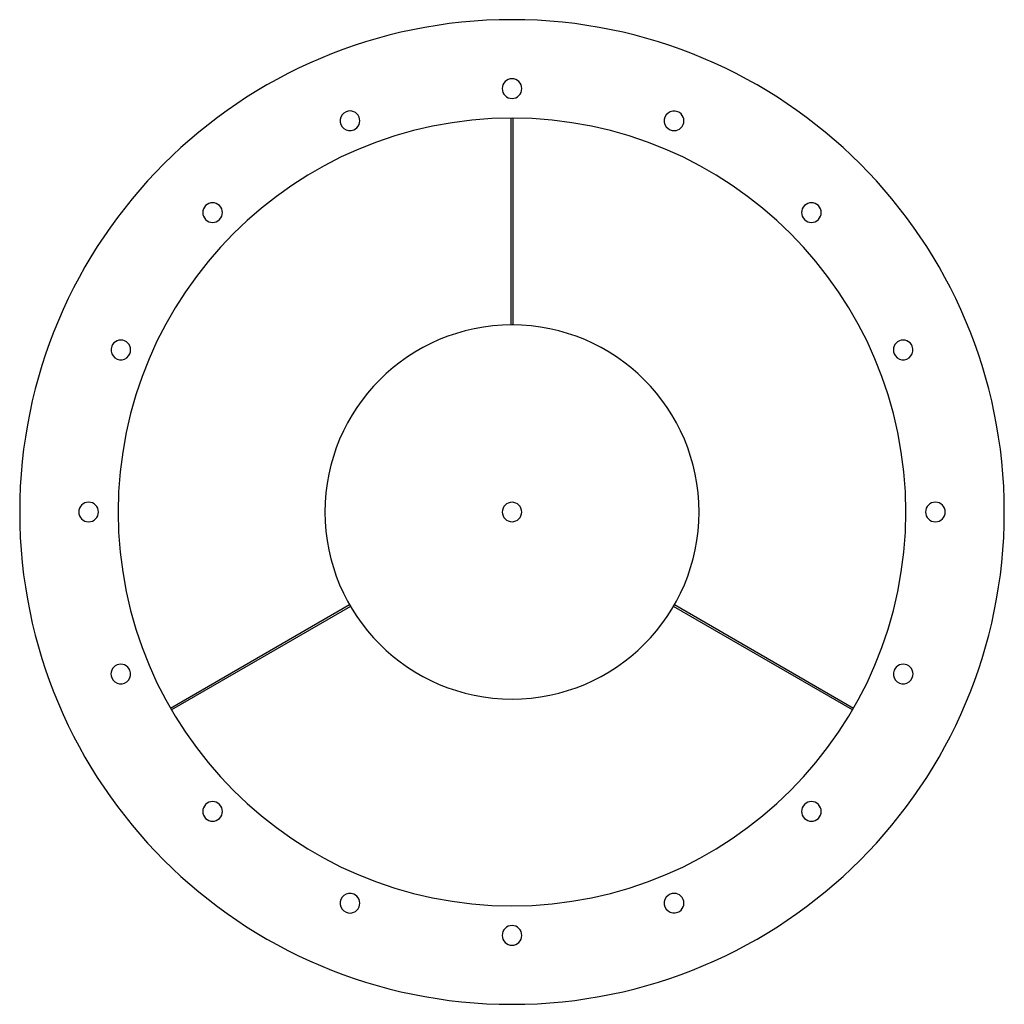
# Model space of a CAD drawing. Header units: millimetres. Extents: x -500 to 500, y -500 to 500.
import ezdxf

# ---------------------------------------------------------------- set-up
doc = ezdxf.new("R2010")
doc.units = ezdxf.units.MM
doc.layers.add('HIDDEN', color=7, linetype='Continuous')
doc.layers.add('THICK', color=7, linetype='Continuous')

msp = doc.modelspace()

# ---------------------------------------------------------------- linework, layer by layer
at = {"layer": 'HIDDEN'}
for p, q in [((-1, 400), (-1, 400)), ((1, 400), (1, 400)), ((-1, 190), (-1, 190)), ((1, 190), (1, 190)), ((-165, -94.1), (-165, -94.1)), ((-164, -95.9), (-164, -95.9)), ((164, -95.9), (164, -95.9)), ((165, -94.1), (165, -94.1)), ((-346.9, -199.1), (-346.9, -199.1)), ((346.9, -199.1), (346.9, -199.1)), ((-345.9, -200.9), (-345.9, -200.9)), ((345.9, -200.9), (345.9, -200.9))]:
    msp.add_line(p, q, dxfattribs=at)
at = {"layer": 'THICK'}
for p, q in [((-1, 190), (-1, 400)), ((1, 400), (1, 190)), ((-346.9, -199.1), (-165, -94.1)), ((-164, -95.9), (-345.9, -200.9)), ((345.9, -200.9), (164, -95.9)), ((165, -94.1), (346.9, -199.1))]:
    msp.add_line(p, q, dxfattribs=at)
for centre, radius, start, end in [((0, 0), 500, 0, 180), ((0, 430), 10, 90, 270), ((0, 430), 10, 270, 90), ((0, 0), 400, 0, 180), ((-164.6, 397.3), 10, 112.5, 292.5), ((-164.6, 397.3), 10, 292.5, 112.5), ((164.6, 397.3), 10, 67.5, 247.5), ((164.6, 397.3), 10, 247.5, 67.5), ((-304.1, 304.1), 10, 135, 315), ((-304.1, 304.1), 10, 315, 135), ((304.1, 304.1), 10, 45, 225), ((304.1, 304.1), 10, 225, 45), ((0, 0), 190, 0, 180), ((-397.3, 164.6), 10, 337.5, 157.5), ((397.3, 164.6), 10, 22.5, 202.5), ((-397.3, 164.6), 10, 157.5, 337.5), ((397.3, 164.6), 10, 202.5, 22.5), ((-430, 0), 10, 0, 180), ((0, 0), 500, 180, 0), ((-430, 0), 10, 180, 0), ((0, 0), 400, 180, 0), ((0, 0), 9.9, 0, 180), ((0, 0), 9.9, 180, 0), ((430, 0), 10, 0, 180), ((0, 0), 190, 180, 270), ((0, 0), 190, 270, 0), ((430, 0), 10, 180, 0), ((-397.3, -164.6), 10, 22.5, 202.5), ((397.3, -164.6), 10, 337.5, 157.5), ((-397.3, -164.6), 10, 202.5, 22.5), ((397.3, -164.6), 10, 157.5, 337.5), ((-304.1, -304.1), 10, 45, 225), ((-304.1, -304.1), 10, 225, 45), ((304.1, -304.1), 10, 135, 315), ((304.1, -304.1), 10, 315, 135), ((-164.6, -397.3), 10, 67.5, 247.5), ((-164.6, -397.3), 10, 247.5, 67.5), ((164.6, -397.3), 10, 112.5, 292.5), ((164.6, -397.3), 10, 292.5, 112.5), ((0, -430), 10, 90, 270), ((0, -430), 10, 270, 90)]:
    msp.add_arc(centre, radius, start, end, dxfattribs=at)

doc.saveas('drawing.dxf')
